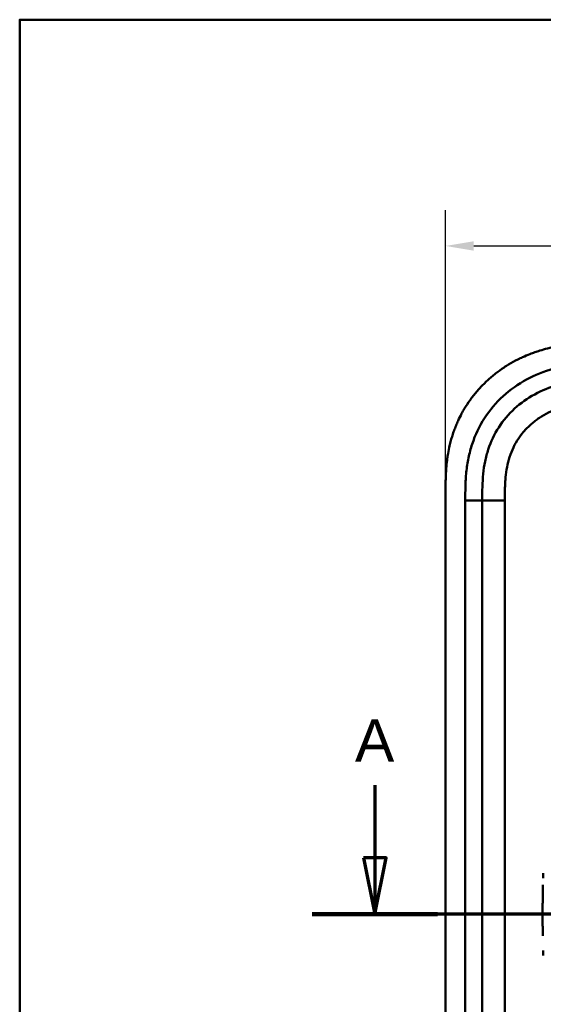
# Model space of a CAD drawing. Header units: millimetres. Extents: x 20 to 833, y 20 to 574.
# Tile 8 of 12: x 20 to 113, y 400 to 574. Entities that reach past the tile are written whole.
import ezdxf

# ---------------------------------------------------------------- set-up
doc = ezdxf.new("R2010")
doc.units = ezdxf.units.MM
doc.header["$LTSCALE"] = 2
for name, color, linetype, lineweight in [('Bemaßungen(DIN)', 7, 'Continuous', 25), ('Schnittansichtslinien(DIN)', 7, 'Continuous', 70), ('Sichtbare Kanten(DIN)', 7, 'Continuous', 50), ('Sichtbare tangentiale Kanten(DIN)', 7, 'Continuous', 50), ('Skizziergeometrie(DIN)', 7, 'Continuous', 50)]:
    doc.layers.add(name, color=color, linetype=linetype, lineweight=lineweight)
doc.styles.add('Aktuell-DINGroßer Text', font='arial.ttf')
doc.styles.add('STANDARD-DIN~0', font='arial.ttf')
doc.dimstyles.new('CAD-LAN', dxfattribs={"dimscale": 2, "dimtxt": 3.5, "dimasz": 2.5, "dimexe": 3.175, "dimexo": 0, "dimgap": 0.8, "dimtad": 1, "dimrnd": 1e-08, "dimtxsty": 'STANDARD-DIN~0', "dimcen": 0.09, "dimdle": 10, "dimclrd": 250, "dimclre": 250, "dimclrt": 250, "dimadec": 0, "dimazin": 2, "dimtfac": 1, "dimtmove": 0, "dimatfit": 3, "dimfxl": 1, "dimtolj": 1, "dimtzin": 0, "dimlwd": 25, "dimlwe": 25, "dimarcsym": 0})

# ---------------------------------------------------------------- blocks, each defined once
blk = doc.blocks.new('Ränder Standardrahmen')
at = {"layer": 'Skizziergeometrie(DIN)', "flags": 128}
blk.add_lwpolyline([(10, 10), (10, 287), (410, 287), (410, 10), (10, 10)], dxfattribs=at)
blk = doc.blocks.new('*D21')
at = {"layer": 'Bemaßungen(DIN)', "color": 250, "linetype": 'Continuous', "lineweight": 25, "true_color": 0x3f3f3f, "transparency": 16777216}
for p, q in [((95.33, 489.98), (95.33, 540.33)), ((309.33, 489.98), (309.33, 540.33)), ((100.33, 533.98), (304.33, 533.98))]:
    blk.add_line(p, q, dxfattribs=at)
at = {"layer": 'Bemaßungen(DIN)', "color": 250, "linetype": 'Continuous', "true_color": 0x3f3f3f, "transparency": 16777216}
for points in [[(100.33, 534.81), (100.33, 533.14), (95.33, 533.98)], [(304.33, 534.81), (304.33, 533.14), (309.33, 533.98)]]:
    blk.add_solid(points, dxfattribs=at)
at = {"layer": 'Defpoints', "color": 0, "linetype": 'Continuous', "transparency": 16777216}
for p in [(309.33, 533.98), (95.33, 489.98), (309.33, 489.98)]:
    blk.add_point(p, dxfattribs=at)
at = {"layer": 'Bemaßungen(DIN)', "color": 250, "linetype": 'Continuous', "lineweight": 25, "true_color": 0x3f3f3f, "transparency": 16777216, "insert": (194.55, 542.61), "char_height": 7, "attachment_point": 1, "style": 'STANDARD-DIN~0'}
blk.add_mtext('\\A1;214', dxfattribs=at)
blk = doc.blocks.new('2DTransSchnitt0')
at = {"layer": 'Schnittansichtslinien(DIN)', "linetype": 'Continuous'}
for p, q in [((41.41, 219.312), (41.41, 212.88)), ((158.177, 219.312), (158.177, 212.88)), ((40.41, 212.88), (41.41, 207.88)), ((42.41, 212.88), (40.41, 212.88)), ((41.41, 212.88), (41.41, 207.88)), ((41.41, 207.88), (42.41, 212.88)), ((157.177, 212.88), (158.177, 207.88)), ((159.177, 212.88), (157.177, 212.88)), ((158.177, 212.88), (158.177, 207.88)), ((158.177, 207.88), (159.177, 212.88)), ((163.718, 207.88), (35.869, 207.88))]:
    blk.add_line(p, q, dxfattribs=at)
at = {"layer": 'Schnittansichtslinien(DIN)', "linetype": 'Continuous', "lineweight": 140}
for p, q in [((46.95, 207.88), (35.869, 207.88)), ((163.718, 207.88), (152.637, 207.88))]:
    blk.add_line(p, q, dxfattribs=at)
at = {"layer": 'Schnittansichtslinien(DIN)', "linetype": 'Continuous', "flags": 128}
for points in [[(40.41, 212.88), (41.41, 207.88), (42.41, 212.88), (40.41, 212.88)], [(157.177, 212.88), (158.177, 207.88), (159.177, 212.88), (157.177, 212.88)]]:
    blk.add_lwpolyline(points, dxfattribs=at)
at = {"layer": 'Schnittansichtslinien(DIN)'}
for points in [[(40.41, 212.88), (41.41, 207.88), (42.41, 212.88), (40.41, 212.88)], [(157.177, 212.88), (158.177, 207.88), (159.177, 212.88), (157.177, 212.88)]]:
    blk.add_solid(points, dxfattribs=at)
at = {"layer": 'Schnittansichtslinien(DIN)', "char_height": 3.734, "attachment_point": 7, "style": 'Aktuell-DINGroßer Text'}
for insert in [(39.656, 221.38), (156.424, 221.38)]:
    blk.add_mtext('A', dxfattribs=dict(at, insert=insert))

msp = doc.modelspace()

# ---------------------------------------------------------------- linework, layer by layer
at = {"layer": 'Sichtbare Kanten(DIN)'}
for p, q in [((95.3288, 489.9781), (95.3288, 298.5468)), ((101.8288, 488.9781), (101.8288, 299.5467))]:
    msp.add_line(p, q, dxfattribs=at)
for points, knots in [([(123.3676, 516.7624), (122.7701, 516.7629), (121.719, 516.7617), (120.5078, 516.7367), (119.595, 516.7014), (118.9853, 516.6686), (118.2225, 516.6145), (117.6119, 516.5601), (116.8485, 516.4767), (116.238, 516.3969), (115.3232, 516.2558), (114.4119, 516.0856), (113.2056, 515.8078), (112.3091, 515.56), (111.4212, 515.2791), (110.8345, 515.0753), (109.9633, 514.7451), (109.1044, 514.3821), (107.8433, 513.7767), (106.7535, 513.1732), (105.439, 512.3402), (104.4276, 511.6122), (103.2203, 510.6287), (102.3024, 509.7842), (101.222, 508.6604), (100.4138, 507.7093), (99.4794, 506.4604), (98.795, 505.4151), (98.1017, 504.1922), (97.6835, 503.3537), (97.3012, 502.4989), (97.0644, 501.9212), (96.7913, 501.1904), (96.5912, 500.599), (96.3647, 499.8536), (96.2018, 499.2527), (95.9842, 498.3458), (95.8015, 497.4321), (95.6136, 496.2069), (95.512, 495.2872), (95.4366, 494.3684), (95.3986, 493.7566), (95.3646, 492.9934), (95.3473, 492.3854), (95.3346, 491.6288), (95.329, 490.8756), (95.3288, 490.2766), (95.3288, 489.9781)], [0.000009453, 0.000009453, 0.000009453, 0.000009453, 0.041675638, 0.072925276, 0.083341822, 0.104174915, 0.114591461, 0.135424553, 0.1458411, 0.166674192, 0.177090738, 0.208340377, 0.229173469, 0.260423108, 0.270839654, 0.291672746, 0.302089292, 0.333338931, 0.354172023, 0.395838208, 0.416671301, 0.458337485, 0.479170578, 0.520836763, 0.541669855, 0.58333604, 0.604169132, 0.645835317, 0.666668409, 0.697918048, 0.708334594, 0.729167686, 0.739584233, 0.760417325, 0.770833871, 0.791666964, 0.80208351, 0.833333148, 0.854166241, 0.885415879, 0.895832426, 0.916665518, 0.927082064, 0.947915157, 0.958331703, 0.979164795, 0.999997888, 0.999997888, 0.999997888, 0.999997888]), ([(124.3672, 510.2624), (123.5617, 510.2624), (121.9656, 510.2612), (119.6285, 510.1541), (117.3633, 509.8775), (114.4457, 509.2401), (111.0115, 507.8778), (107.4275, 505.3351), (104.5972, 501.9925), (103.0382, 498.7141), (102.2906, 495.8853), (101.961, 493.6679), (101.8304, 491.3618), (101.8288, 489.7779), (101.8288, 488.9781)], [18.38835965, 18.38835965, 18.38835965, 18.38835965, 18.63186175, 18.87536302, 19.11886429, 19.36236556, 19.84936811, 20.33637065, 20.8233732, 21.31037574, 21.55387701, 21.79737828, 22.04087955, 22.28438231, 22.28438231, 22.28438231, 22.28438231]), ([(112.6019, 422.1726), (112.6019, 422.1726), (112.6019, 422.1727), (112.6019, 422.1728), (112.6019, 422.1728), (112.6019, 422.1731), (112.6019, 422.1733), (112.6024, 422.1902), (112.603, 422.2077), (112.6042, 422.2475), (112.6049, 422.2703), (112.6093, 422.4147), (112.6131, 422.5364), (112.6196, 422.7393), (112.6222, 422.8204), (112.6257, 422.9287), (112.6267, 422.9558), (112.6279, 422.9919), (112.6282, 423.0009), (112.6286, 423.0129), (112.6287, 423.0159), (112.6288, 423.0199), (112.6289, 423.0209), (112.6289, 423.0222), (112.6289, 423.0226), (112.6289, 423.0232), (112.629, 423.0238), (112.629, 423.0238)], [0, 0, 0, 0, 0.0000125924, 0.0000125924, 0.0000342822, 0.0000342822, 0.0001022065, 0.0001022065, 0.0052448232, 0.0052448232, 0.012100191, 0.012100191, 0.0486631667, 0.0486631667, 0.0730392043, 0.0730392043, 0.0811646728, 0.0811646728, 0.0838734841, 0.0838734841, 0.0847767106, 0.0847767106, 0.0850779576, 0.0850779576, 0.0851783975, 0.0851783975, 0.0852798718, 0.0852798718, 0.0852798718, 0.0852798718]), ([(112.5396, 419.5858), (112.5396, 419.5858), (112.5396, 419.586), (112.5396, 419.5862), (112.5396, 419.5863), (112.5397, 419.5869), (112.5397, 419.5873), (112.5397, 419.5889), (112.5397, 419.5901), (112.5398, 419.5948), (112.5399, 419.5984), (112.5401, 419.6128), (112.5403, 419.6236), (112.5411, 419.6668), (112.5417, 419.6992), (112.5441, 419.8287), (112.546, 419.9258), (112.5538, 420.3144), (112.5602, 420.6058), (112.5677, 420.9194), (112.5682, 420.9416), (112.5688, 420.9679), (112.5689, 420.972), (112.5691, 420.9793), (112.5692, 420.9824), (112.5693, 420.9861), (112.5693, 420.9867), (112.5693, 420.9877), (112.5693, 420.9882), (112.5693, 420.9886), (112.5693, 420.9887), (112.5693, 420.9887)], [0, 0, 0, 0, 0.000030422, 0.000030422, 0.000070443, 0.000070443, 0.00019048, 0.00019048, 0.000550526, 0.000550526, 0.001630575, 0.001630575, 0.004870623, 0.004870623, 0.014590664, 0.014590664, 0.043750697, 0.043750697, 0.131231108, 0.131231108, 0.137882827, 0.137882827, 0.139130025, 0.139130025, 0.140065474, 0.140065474, 0.140240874, 0.140240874, 0.140372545, 0.140372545, 0.140384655, 0.140384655, 0.140384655, 0.140384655]), ([(112.5067, 416.5199), (112.5067, 416.5199), (112.5067, 416.5204), (112.5067, 416.5207), (112.5067, 416.5209), (112.5067, 416.5214), (112.5067, 416.5218), (112.5067, 416.5234), (112.5067, 416.5246), (112.5067, 416.5294), (112.5067, 416.533), (112.5068, 416.5474), (112.5068, 416.5582), (112.507, 416.6014), (112.5071, 416.6338), (112.5077, 416.7634), (112.5081, 416.8606), (112.5103, 417.2494), (112.5126, 417.5409), (112.5159, 417.8872), (112.5165, 417.9419), (112.5172, 418.017), (112.5175, 418.0375), (112.5177, 418.059), (112.5177, 418.06), (112.5177, 418.0614), (112.5177, 418.0619), (112.5177, 418.0626), (112.5177, 418.0629), (112.5177, 418.0633), (112.5177, 418.0634), (112.5177, 418.0636), (112.5177, 418.0636), (112.5177, 418.0637), (112.5177, 418.0639), (112.5177, 418.0639)], [0, 0, 0, 0, 0.000067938, 0.000067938, 0.00010794, 0.00010794, 0.000227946, 0.000227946, 0.000587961, 0.000587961, 0.001667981, 0.001667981, 0.004908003, 0.004908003, 0.014628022, 0.014628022, 0.043788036, 0.043788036, 0.13126821, 0.13126821, 0.14767072, 0.14767072, 0.153821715, 0.153821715, 0.154113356, 0.154113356, 0.154259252, 0.154259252, 0.154332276, 0.154332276, 0.154368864, 0.154368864, 0.154387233, 0.154387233, 0.154405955, 0.154405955, 0.154405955, 0.154405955]), ([(112.5396, 419.5858), (112.5379, 419.4903), (112.5363, 419.3949), (112.5347, 419.2995), (112.5278, 418.8871), (112.5222, 418.4751), (112.5177, 418.0639)], [0.324488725, 0.324488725, 0.324488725, 0.324488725, 0.352856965, 0.352856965, 0.352856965, 0.475499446, 0.475499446, 0.475499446, 0.475499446]), ([(112.5067, 416.5199), (112.5057, 416.2662), (112.5053, 416.0127), (112.5053, 415.7591), (112.5053, 415.5043), (112.5058, 415.2494), (112.5067, 414.9944)], [0.62936601, 0.62936601, 0.62936601, 0.62936601, 0.70537642, 0.70537642, 0.70537642, 0.781786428, 0.781786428, 0.781786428, 0.781786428]), ([(112.5177, 413.4538), (112.5177, 413.4538), (112.5177, 413.4543), (112.5177, 413.4547), (112.5177, 413.4548), (112.5177, 413.4554), (112.5177, 413.4558), (112.5177, 413.4574), (112.5177, 413.4586), (112.5176, 413.4634), (112.5176, 413.467), (112.5175, 413.4814), (112.5173, 413.4922), (112.5169, 413.5354), (112.5166, 413.5678), (112.5153, 413.6974), (112.5143, 413.7945), (112.511, 414.1833), (112.509, 414.4749), (112.5074, 414.8045), (112.5073, 414.8424), (112.507, 414.8994), (112.507, 414.9184), (112.5068, 414.9469), (112.5068, 414.9564), (112.5068, 414.9706), (112.5067, 414.9754), (112.5067, 414.9825), (112.5067, 414.9849), (112.5067, 414.9884), (112.5067, 414.9896), (112.5067, 414.9914), (112.5067, 414.992), (112.5067, 414.9929), (112.5067, 414.9932), (112.5067, 414.9936), (112.5067, 414.9938), (112.5067, 414.994), (112.5067, 414.9941), (112.5067, 414.9942), (112.5067, 414.9942), (112.5067, 414.9943), (112.5067, 414.9944), (112.5067, 414.9944)], [0, 0, 0, 0, 0.00007709, 0.00007709, 0.000117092, 0.000117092, 0.000237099, 0.000237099, 0.000597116, 0.000597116, 0.001677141, 0.001677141, 0.00491717, 0.00491717, 0.014637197, 0.014637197, 0.043797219, 0.043797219, 0.131277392, 0.131277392, 0.142671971, 0.142671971, 0.148369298, 0.148369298, 0.151218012, 0.151218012, 0.152642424, 0.152642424, 0.153354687, 0.153354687, 0.153710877, 0.153710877, 0.15388903, 0.15388903, 0.153978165, 0.153978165, 0.154022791, 0.154022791, 0.154045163, 0.154045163, 0.154056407, 0.154056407, 0.154067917, 0.154067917, 0.154067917, 0.154067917]), ([(112.5178, 413.4538), (112.5222, 413.0429), (112.5278, 412.6311), (112.5347, 412.2189), (112.5363, 412.1231), (112.5379, 412.0273), (112.5396, 411.9315)], [0.935327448, 0.935327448, 0.935327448, 0.935327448, 1.057895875, 1.057895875, 1.057895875, 1.086373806, 1.086373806, 1.086373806, 1.086373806]), ([(112.6289, 408.4965), (112.6289, 408.4965), (112.6289, 408.4969), (112.6289, 408.4972), (112.6289, 408.4973), (112.6289, 408.4979), (112.6289, 408.4983), (112.6288, 408.4998), (112.6288, 408.501), (112.6286, 408.5058), (112.6285, 408.5094), (112.628, 408.5238), (112.6276, 408.5346), (112.6262, 408.5778), (112.6251, 408.6102), (112.6208, 408.7397), (112.6177, 408.8368), (112.6124, 409.0066), (112.6101, 409.0794), (112.6062, 409.2067), (112.6045, 409.2613), (112.6026, 409.3209), (112.6025, 409.326), (112.6022, 409.3349), (112.6021, 409.3388), (112.602, 409.3433), (112.6019, 409.344), (112.6019, 409.3452), (112.6019, 409.3458), (112.6019, 409.3464), (112.6019, 409.3465), (112.6019, 409.3466), (112.6019, 409.3466), (112.6019, 409.3466)], [0, 0, 0, 0, 0.0000685, 0.0000685, 0.0001085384, 0.0001085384, 0.0002287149, 0.0002287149, 0.000589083, 0.000589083, 0.0016695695, 0.0016695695, 0.0049101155, 0.0049101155, 0.0146308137, 0.0146308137, 0.0437927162, 0.0437927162, 0.0656629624, 0.0656629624, 0.0820658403, 0.0820658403, 0.0836036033, 0.0836036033, 0.084757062, 0.084757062, 0.0849733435, 0.0849733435, 0.0851358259, 0.0851358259, 0.0851626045, 0.0851626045, 0.0851759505, 0.0851759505, 0.0851759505, 0.0851759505])]:
    msp.add_open_spline(points, degree=3, knots=knots, dxfattribs=at)
for points in [[(112.6235, 422.8619), (112.6233, 422.8543), (112.623, 422.8466), (112.6228, 422.8389)], [(112.6235, 408.6572), (112.6233, 408.6646), (112.623, 408.672), (112.6228, 408.6795)]]:
    msp.add_open_spline(points, degree=3, dxfattribs=at)
at = {"layer": 'Sichtbare tangentiale Kanten(DIN)'}
for p, q in [((98.8288, 299.5467), (98.8288, 488.9781)), ((101.8288, 488.9781), (98.8288, 488.9781)), ((105.8288, 488.978), (101.8288, 488.978)), ((105.8288, 488.978), (105.8288, 299.5469))]:
    msp.add_line(p, q, dxfattribs=at)
for points, knots in [([(98.8288, 488.9781), (98.8288, 489.778), (98.8298, 491.4248), (98.9707, 493.9586), (99.3443, 496.4819), (100.2113, 499.7715), (102.0492, 503.6403), (105.3822, 507.5727), (109.5735, 510.544), (113.5522, 512.1182), (116.8688, 512.8408), (119.391, 513.1477), (121.9147, 513.2616), (123.5616, 513.2625), (124.3672, 513.2624)], [18.38835904, 18.38835904, 18.38835904, 18.38835904, 18.6318621, 18.87536337, 19.11886464, 19.36236591, 19.84936846, 20.336371, 20.82337354, 21.31037609, 21.55387736, 21.79737863, 22.0408799, 22.28438261, 22.28438261, 22.28438261, 22.28438261]), ([(124.3669, 506.2624), (124.2033, 506.2624), (124.0398, 506.2624), (123.8762, 506.2624), (123.4335, 506.2622), (122.9909, 506.2603), (122.5483, 506.2537), (122.3959, 506.2515), (122.2436, 506.2487), (122.0913, 506.2452), (122.0151, 506.2435), (121.9389, 506.2416), (121.8628, 506.2396), (121.7866, 506.2375), (121.7105, 506.2352), (121.6311, 506.2326), (121.3211, 506.2225), (121.0267, 506.2097), (120.7212, 506.1921), (120.7138, 506.1916), (120.7064, 506.1912), (120.699, 506.1908), (120.0816, 506.1547), (119.4937, 506.1029), (118.9006, 506.0272), (118.8914, 506.026), (118.8821, 506.0248), (118.8728, 506.0236), (118.2727, 505.9462), (117.6805, 505.8452), (117.0909, 505.7138), (117.0855, 505.7126), (117.0802, 505.7114), (117.0748, 505.7102), (116.4756, 505.5761), (115.8793, 505.4102), (115.2997, 505.2118), (115.2963, 505.2106), (115.2929, 505.2095), (115.2895, 505.2083), (114.703, 505.0071), (114.1221, 504.7685), (113.5631, 504.4959), (113.004, 504.2232), (112.4593, 503.9129), (111.9395, 503.5684), (111.4196, 503.2239), (110.9215, 502.8432), (110.4542, 502.4313), (109.9839, 502.0167), (109.539, 501.5652), (109.1332, 501.0887), (108.7289, 500.6142), (108.3558, 500.1059), (108.0248, 499.578), (107.6957, 499.0532), (107.4023, 498.4994), (107.153, 497.9348), (106.906, 497.3757), (106.6964, 496.7926), (106.527, 496.2043), (106.5257, 496.2001), (106.5245, 496.1959), (106.5233, 496.1917), (106.3574, 495.6137), (106.2285, 495.0266), (106.1304, 494.4328), (106.1289, 494.4239), (106.1275, 494.4151), (106.126, 494.4062), (106.0296, 493.8171), (105.9634, 493.228), (105.918, 492.6113), (105.9174, 492.6038), (105.9169, 492.5963), (105.9163, 492.5888), (105.8941, 492.2841), (105.8782, 491.9901), (105.8658, 491.6887), (105.8531, 491.3785), (105.8448, 491.0699), (105.8393, 490.762), (105.8287, 490.1654), (105.8287, 489.571), (105.8288, 488.978)], [0, 0, 0, 0, 0.04906706, 0.04906706, 0.04906706, 0.18187248, 0.18187248, 0.18187248, 0.22758223, 0.22758223, 0.22758223, 0.25043765, 0.25043765, 0.25043765, 0.27329306, 0.27329306, 0.27329306, 0.36255255, 0.36255255, 0.36255255, 0.36471473, 0.36471473, 0.36471473, 0.54477368, 0.54477368, 0.54477368, 0.54758788, 0.54758788, 0.54758788, 0.72973863, 0.72973863, 0.72973863, 0.73138853, 0.73138853, 0.73138853, 0.91651458, 0.91651458, 0.91651458, 0.91759917, 0.91759917, 0.91759917, 1.10500756, 1.10500756, 1.10500756, 1.29247915, 1.29247915, 1.29247915, 1.47997173, 1.47997173, 1.47997173, 1.66868846, 1.66868846, 1.66868846, 1.85666622, 1.85666622, 1.85666622, 2.04353125, 2.04353125, 2.04353125, 2.22861992, 2.22861992, 2.22861992, 2.22994641, 2.22994641, 2.22994641, 2.41174484, 2.41174484, 2.41174484, 2.41446275, 2.41446275, 2.41446275, 2.59481595, 2.59481595, 2.59481595, 2.59701151, 2.59701151, 2.59701151, 2.68625679, 2.68625679, 2.68625679, 2.77810664, 2.77810664, 2.77810664, 2.95610956, 2.95610956, 2.95610956, 2.95610956])]:
    msp.add_open_spline(points, degree=3, knots=knots, dxfattribs=at)

# ---------------------------------------------------------------- block references
at = {"xscale": 2, "yscale": 2, "zscale": 2}
msp.add_blockref('Ränder Standardrahmen', (0, 0), dxfattribs=at)
at = {"layer": 'Schnittansichtslinien(DIN)', "xscale": 2, "yscale": 2, "zscale": 2}
msp.add_blockref('2DTransSchnitt0', (0, 0), dxfattribs=at)

# ---------------------------------------------------------------- dimensions: what is measured, and where the dimension line sits
at = {"layer": 'Bemaßungen(DIN)', "color": 250, "linetype": 'Continuous', "lineweight": 25, "true_color": 0x3f3f3f}
dim = msp.add_linear_dim(base=(309.3288, 533.9781), p1=(95.3288, 489.9781), p2=(309.3288, 489.9781), angle=180, dimstyle='CAD-LAN', override={"dimgap": 0.8, "dimdec": 2, "dimtol": 0, "dimlim": 0, "dimtp": 0, "dimtm": 0, "dimtdec": 2, "dimtofl": 0, "dimatfit": 1}, dxfattribs=at)
dim.commit()
dim.dimension.update_dxf_attribs({"geometry": '*D21', "text_midpoint": (202.3288, 533.9781), "dimtype": 160})

doc.saveas('drawing.dxf')
